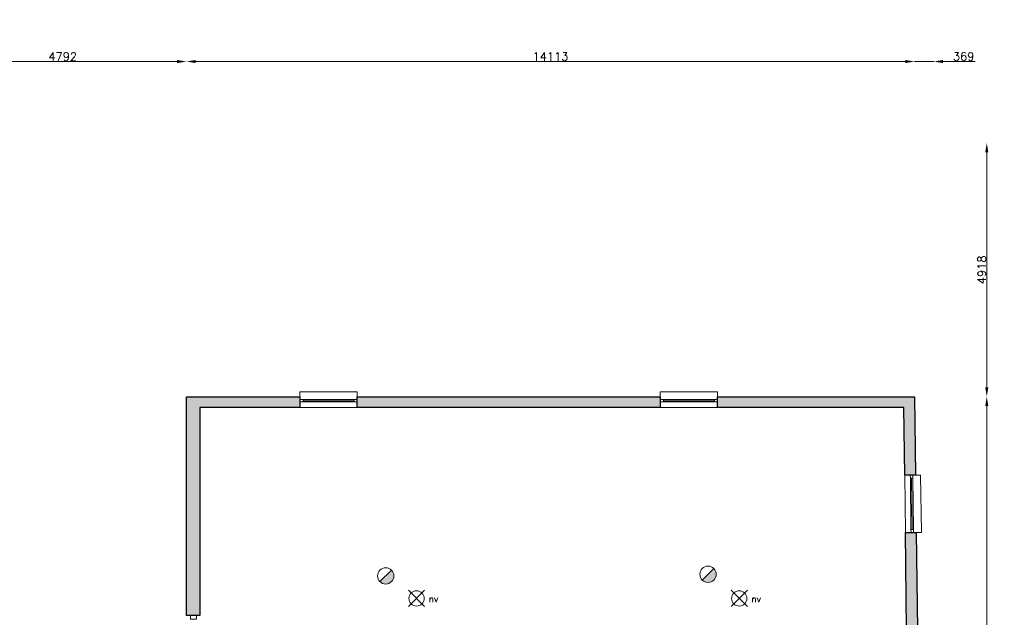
# Model space of a CAD drawing. Header units: millimetres. Extents: x -13022 to 1371524, y -38729 to 632593.
# Tile 92 of 256: x 717838 to 736918, y -10458 to 1127. Entities that reach past the tile are written whole.
import ezdxf

# ---------------------------------------------------------------- set-up
doc = ezdxf.new("R2010")
doc.units = ezdxf.units.MM
doc.header["$LTSCALE"] = 35
doc.linetypes.add('DASHED', pattern=[200, 100, -100])
doc.layers.add('Al65----_beveiliging-inst', color=92, linetype='Continuous', lineweight=9)
doc.layers.add('brandveiligheid voorzieningen', color=10, linetype='Continuous', lineweight=9)
for name, color, linetype in [('LAYER102', 1, 'Continuous'), ('LAYER111', 7, 'Continuous'), ('LAYER22', 7, 'Continuous'), ('LAYER28', 7, 'Continuous'), ('LAYER30', 7, 'Continuous')]:
    doc.layers.add(name, color=color, linetype=linetype)
doc.styles.add('Algemeen', font='simplex.shx', dxfattribs={"height": 2.5})
doc.styles.get("Standard").update_dxf_attribs({"font": 'simplex.shx'})
doc.dimstyles.new('~R----C~', dxfattribs={"dimtxt": 162, "dimasz": 180, "dimexe": 0.18, "dimexo": 0.0625, "dimgap": 16.2, "dimtad": 1, "dimdec": 0, "dimzin": 0, "dimdsep": 46, "dimtxsty": 'Standard', "dimcen": 0.09, "dimse1": 1, "dimse2": 1, "dimclrd": 7, "dimadec": 0, "dimazin": 0, "dimtfac": 1, "dimtdec": 4, "dimtmove": 0, "dimatfit": 3, "dimfxl": 1, "dimtolj": 1, "dimtzin": 0, "dimlwd": 13, "dimarcsym": 0})

# ---------------------------------------------------------------- blocks, each defined once
blk = doc.blocks.new('*D189')
at = {"layer": 'Defpoints', "color": 0, "linetype": 'Continuous', "transparency": 16777216}
for p in [(721068, 316), (716276, -1264), (721068, -6182)]:
    blk.add_point(p, dxfattribs=at)
at = {"layer": 'LAYER102', "color": 7, "linetype": 'Continuous', "lineweight": 13, "transparency": 16777216}
blk.add_line((716456, 316), (720888, 316), dxfattribs=at)
at = {"layer": 'LAYER102', "color": 7, "linetype": 'Continuous', "transparency": 16777216}
for points in [[(716456, 346), (716456, 286), (716276, 316)], [(720888, 346), (720888, 286), (721068, 316)]]:
    blk.add_solid(points, dxfattribs=at)
at = {"layer": 'LAYER102', "color": 0, "linetype": 'Continuous', "lineweight": 0, "transparency": 16777216, "insert": (718672, 413), "char_height": 162, "attachment_point": 5}
blk.add_mtext('\\A1;4792', dxfattribs=at)
blk = doc.blocks.new('*D190')
at = {"layer": 'Defpoints', "color": 0, "linetype": 'Continuous', "transparency": 16777216}
for p in [(735181, 316), (721068, -6182), (735181, -6182)]:
    blk.add_point(p, dxfattribs=at)
at = {"layer": 'LAYER102', "color": 7, "linetype": 'Continuous', "lineweight": 13, "transparency": 16777216}
blk.add_line((721248, 316), (735001, 316), dxfattribs=at)
at = {"layer": 'LAYER102', "color": 7, "linetype": 'Continuous', "transparency": 16777216}
for points in [[(721248, 346), (721248, 286), (721068, 316)], [(735001, 346), (735001, 286), (735181, 316)]]:
    blk.add_solid(points, dxfattribs=at)
at = {"layer": 'LAYER102', "color": 0, "linetype": 'Continuous', "lineweight": 0, "transparency": 16777216, "insert": (728124, 413), "char_height": 162, "attachment_point": 5}
blk.add_mtext('\\A1;14113', dxfattribs=at)
blk = doc.blocks.new('*D191')
at = {"layer": 'Defpoints', "color": 0, "linetype": 'Continuous', "transparency": 16777216}
for p in [(735550, 316), (735181, -6182), (735550, -36430)]:
    blk.add_point(p, dxfattribs=at)
at = {"layer": 'LAYER102', "color": 7, "linetype": 'Continuous', "lineweight": 13, "transparency": 16777216}
for p, q in [((735001, 316), (734821, 316)), ((735181, 316), (735550, 316)), ((735730, 316), (736351, 316))]:
    blk.add_line(p, q, dxfattribs=at)
at = {"layer": 'LAYER102', "color": 7, "linetype": 'Continuous', "transparency": 16777216}
for points in [[(735001, 346), (735001, 286), (735181, 316)], [(735730, 346), (735730, 286), (735550, 316)]]:
    blk.add_solid(points, dxfattribs=at)
at = {"layer": 'LAYER102', "color": 0, "linetype": 'Continuous', "lineweight": 0, "transparency": 16777216, "insert": (736131, 413), "char_height": 162, "attachment_point": 5}
blk.add_mtext('\\A1;369', dxfattribs=at)
blk = doc.blocks.new('*D192')
at = {"layer": 'Defpoints', "color": 0, "linetype": 'Continuous', "transparency": 16777216}
for p in [(735181, -6182), (736579, -6182), (735550, -36430)]:
    blk.add_point(p, dxfattribs=at)
at = {"layer": 'LAYER102', "color": 7, "linetype": 'Continuous', "lineweight": 13, "transparency": 16777216}
blk.add_line((736579, -36250), (736579, -6362), dxfattribs=at)
at = {"layer": 'LAYER102', "color": 7, "linetype": 'Continuous', "transparency": 16777216}
for points in [[(736549, -6362), (736609, -6362), (736579, -6182)], [(736549, -36250), (736609, -36250), (736579, -36430)]]:
    blk.add_solid(points, dxfattribs=at)
at = {"layer": 'LAYER102', "color": 0, "linetype": 'Continuous', "lineweight": 0, "transparency": 16777216, "insert": (736482, -21306), "char_height": 162, "attachment_point": 5, "rotation": 90}
blk.add_mtext('\\A1;30247', dxfattribs=at)
blk = doc.blocks.new('*D193')
at = {"layer": 'Defpoints', "color": 0, "linetype": 'Continuous', "transparency": 16777216}
for p in [(716276, -1264), (736579, -1264), (735181, -6182)]:
    blk.add_point(p, dxfattribs=at)
at = {"layer": 'LAYER102', "color": 7, "linetype": 'Continuous', "lineweight": 13, "transparency": 16777216}
blk.add_line((736579, -6002), (736579, -1444), dxfattribs=at)
at = {"layer": 'LAYER102', "color": 7, "linetype": 'Continuous', "transparency": 16777216}
for points in [[(736549, -1444), (736609, -1444), (736579, -1264)], [(736549, -6002), (736609, -6002), (736579, -6182)]]:
    blk.add_solid(points, dxfattribs=at)
at = {"layer": 'LAYER102', "color": 0, "linetype": 'Continuous', "lineweight": 0, "transparency": 16777216, "insert": (736482, -3723), "char_height": 162, "attachment_point": 5, "rotation": 90}
blk.add_mtext('\\A1;4918', dxfattribs=at)
blk = doc.blocks.new('Noodverlichting')
at = {"layer": 'Al65----_beveiliging-inst', "color": 92}
for p, q in [((164, -62.36), (158.75, -57.12)), ((158.75, -62.36), (164, -57.12))]:
    blk.add_line(p, q, dxfattribs=at)
blk.add_circle((161.38, -59.74), 2.47, dxfattribs=at)
at = {"layer": 'Al65----_beveiliging-inst', "color": 7, "style": 'Algemeen'}
blk.add_text('nv', height=2.063, dxfattribs=at).set_placement((165.33, -60.96))
blk = doc.blocks.new('Brandmelder')
at = {"layer": 'brandveiligheid voorzieningen'}
blk.add_hatch(color=256, dxfattribs=at).paths.add_polyline_path([(76.62, -89.8, 0.198912), (75.85, -87.94), (72.13, -91.66, 0.668179)])
blk.add_line((72.13, -91.66), (75.85, -87.94), dxfattribs=at)
blk.add_circle((73.99, -89.8), 2.63, dxfattribs=at)

msp = doc.modelspace()

# ---------------------------------------------------------------- hatches: boundary and pattern name
at = {"layer": 'LAYER111', "linetype": 'Continuous', "lineweight": 5}
for points in [[(721327.595, -6392.147), (721067.595, -6182.147), (723269.408, -6182.147), (723269.408, -6392.147)], [(721327.595, -10424.444), (721067.595, -10424.444), (721067.595, -6182.15), (721327.595, -6392.144)], [(724379.408, -6392.147), (724379.408, -6182.147), (730252.22, -6182.147), (730252.22, -6392.147)], [(731362.22, -6392.147), (731362.22, -6182.147), (735180.72, -6182.147), (734973.283, -6392.147)], [(734973.283, -6392.147), (735180.72, -6182.147), (735199.408, -7702.097), (734989.439, -7704.681)], [(735000.72, -8814.31), (735210.689, -8811.703), (735234.033, -10691.555), (735024.064, -10694.162)]]:
    msp.add_hatch(color=254, dxfattribs=at).paths.add_polyline_path(points, flags=0)

# ---------------------------------------------------------------- linework, layer by layer
at = {"layer": 'LAYER22', "color": 7, "linetype": 'Continuous', "lineweight": 18}
for points in [[(723269.408, -6182.147), (723269.283, -6083.632), (724379.408, -6083.632), (724379.408, -6182.147)], [(730252.22, -6182.147), (730252.095, -6083.632), (731362.22, -6083.632), (731362.22, -6182.147)], [(723269.408, -6392.147), (724379.408, -6392.147)], [(730252.22, -6392.147), (731362.22, -6392.147)], [(734989.408, -7704.694), (735000.72, -8814.319)], [(735210.72, -8811.71), (735310.845, -8810.46), (735297.095, -7700.554), (735199.408, -7702.1)]]:
    msp.add_lwpolyline(points, dxfattribs=at)
at = {"layer": 'LAYER22', "color": 7, "linetype": 'DASHED', "lineweight": 18}
for points in [[(723269.408, -6182.147), (723269.283, -6083.632), (724379.408, -6083.632), (724379.408, -6182.147)], [(730252.22, -6182.147), (730252.095, -6083.632), (731362.22, -6083.632), (731362.22, -6182.147)], [(723269.408, -6392.147), (724379.408, -6392.147)], [(730252.22, -6392.147), (731362.22, -6392.147)], [(734989.408, -7704.694), (735000.72, -8814.319)], [(735210.72, -8811.71), (735310.845, -8810.46), (735297.095, -7700.554), (735199.408, -7702.1)]]:
    msp.add_lwpolyline(points, dxfattribs=at)
at = {"layer": 'LAYER28', "color": 7, "linetype": 'Continuous', "lineweight": 25}
for points in [[(721067.595, -6182.147), (723269.408, -6182.147)], [(721067.595, -10424.444), (721067.595, -6182.15)], [(723269.408, -6182.147), (723269.408, -6392.147)], [(731362.22, -6182.147), (735180.72, -6182.147)], [(731362.22, -6392.147), (731362.22, -6182.147)], [(735180.72, -6182.147), (735199.408, -7702.097)], [(721327.595, -6392.144), (721327.595, -10424.444)], [(723269.408, -6392.147), (721327.595, -6392.147)], [(734973.283, -6392.147), (731362.22, -6392.147)], [(734989.439, -7704.681), (734973.283, -6392.147)], [(735199.408, -7702.097), (734989.439, -7704.681)], [(721327.595, -10424.444), (721067.595, -10424.444)]]:
    msp.add_lwpolyline(points, dxfattribs=at)
for points in [[(724379.408, -6392.147), (724379.408, -6182.147), (730252.22, -6182.147), (730252.22, -6392.147)], [(735000.72, -8814.31), (735210.689, -8811.703), (735234.033, -10691.555), (735024.064, -10694.162)]]:
    msp.add_lwpolyline(points, close=True, dxfattribs=at)
at = {"layer": 'LAYER30', "color": 7, "linetype": 'Continuous', "lineweight": 18}
for points in [[(723269.408, -6233.616), (723329.408, -6233.616), (723329.408, -6283.616), (723269.408, -6283.616)], [(724319.408, -6233.608), (724379.408, -6233.608), (724379.408, -6283.608), (724319.408, -6283.608)], [(730252.22, -6233.616), (730312.22, -6233.616), (730312.22, -6283.616), (730252.22, -6283.616)], [(731302.22, -6233.608), (731362.22, -6233.608), (731362.22, -6283.608), (731302.22, -6283.608)], [(735147.095, -7702.4), (735147.814, -7762.395), (735097.845, -7763.014), (735097.095, -7703.019)], [(735160.095, -8752.327), (735160.845, -8812.322), (735110.845, -8812.941), (735110.095, -8752.946)], [(721148.345, -10491.444), (721148.345, -10424.444), (721262.345, -10424.444), (721262.345, -10491.444)]]:
    msp.add_lwpolyline(points, close=True, dxfattribs=at)
for points in [[(723329.408, -6233.616), (724319.408, -6233.608)], [(723329.408, -6258.616), (724319.408, -6258.608)], [(723329.408, -6283.616), (724319.408, -6283.608)], [(730312.22, -6233.616), (731302.22, -6233.608)], [(730312.22, -6258.616), (731302.22, -6258.608)], [(730312.22, -6283.616), (731302.22, -6283.608)], [(735097.845, -7763.014), (735110.095, -8752.946)], [(735122.845, -7762.705), (735135.095, -8752.637)], [(735147.814, -7762.395), (735160.095, -8752.327)]]:
    msp.add_lwpolyline(points, dxfattribs=at)

# ---------------------------------------------------------------- block references
at = {"ltscale": 0.1, "xscale": 60, "yscale": 60, "zscale": 60}
for p in [(715845.471, -6506.567), (722099.255, -6506.567)]:
    msp.add_blockref('Noodverlichting', p, dxfattribs=at)
at = {"layer": 'Al65----_beveiliging-inst', "xscale": 60, "yscale": 60, "zscale": 60}
for p in [(720492.049, -4266.603), (726737.93, -4235.968)]:
    msp.add_blockref('Brandmelder', p, dxfattribs=at)

# ---------------------------------------------------------------- texts
at = {"layer": 'LAYER102', "color": 7, "linetype": 'Continuous', "lineweight": 0, "insert": (656656.682, 4406.741), "char_height": 315, "width": 3554.10039, "attachment_point": 7, "rotation": 358.9686325, "line_spacing_factor": 1.333333}
msp.add_mtext('\\pi1116.4;{\\fArial|b1|i0|c0|p34;Entree\\P\\pi194.21;Textielmuseum}', dxfattribs=at)
at = {"layer": 'LAYER102', "color": 7, "linetype": 'Continuous', "lineweight": 0, "char_height": 162, "attachment_point": 7, "line_spacing_factor": 1.333333}
for s, insert in [('\\pi-504.72;{\\fArial|b1|i0|c0|p34;\\H1.2346x;kantoor\\fArial|b0|i0|c0|p34;\\H0.81x;\\P\\pi-698.63;kantoorfunctie \\P\\pi-390.59;12,1 m2}', (798605.6, -3630.864)), ('\\pi-504.72;{\\fArial|b1|i0|c0|p34;\\H1.2346x;kantoor\\fArial|b0|i0|c0|p34;\\H0.81x;\\P\\pi-698.63;kantoorfunctie \\P\\pi-390.59;11,1 m2}', (802639.058, -3567.967)), ('\\pi-742.15;{\\fArial|b0|i0|c0|p34;verkeersruimte\\P\\pi-390.58;12,7 m2}', (806907.562, -4439.709)), ('\\pi-742.15;{\\fArial|b0|i0|c0|p34;verkeersruimte\\P\\pi-390.58;11,2 m2}', (803333.549, -5951.409)), ('\\pi-742.15;{\\fArial|b0|i0|c0|p34;verkeersruimte\\P\\pi-390.58;14,9 m2}', (832480.652, -6768.803)), ('\\pi-504.72;{\\fArial|b1|i0|c0|p34;\\H1.2346x;kantoor\\fArial|b0|i0|c0|p34;\\H0.81x;\\P\\pi-698.63;kantoorfunctie \\P\\pi-398.16;38,4 m2}', (811558.88, -8016.385)), ('\\pi-504.72;{\\fArial|b1|i0|c0|p34;\\H1.2346x;kantoor\\fArial|b0|i0|c0|p34;\\H0.81x;\\P\\pi-698.63;kantoorfunctie \\P\\pi-399.6;24,8 m2}', (797371.608, -8325.223)), ('\\pi-504.72;{\\fArial|b1|i0|c0|p34;\\H1.2346x;kantoor\\fArial|b0|i0|c0|p34;\\H0.81x;\\P\\pi-698.63;kantoorfunctie \\P\\pi-399.6;20,6 m2}', (803164.196, -9131.62)), ('\\pi-504.72;{\\fArial|b1|i0|c0|p34;\\H1.2346x;kantoor\\fArial|b0|i0|c0|p34;\\H0.81x;\\P\\pi-698.63;kantoorfunctie \\P\\pi-390.59;19,4 m2}', (807441.249, -9041.399))]:
    msp.add_mtext(s, dxfattribs=dict(at, insert=insert))

# ---------------------------------------------------------------- dimensions: what is measured, and where the dimension line sits
at = {"layer": 'LAYER102', "color": 7, "linetype": 'Continuous', "lineweight": 0}
for base, p1, p2, angle, picture, middle in [((721067.595, 316.212), (716275.72, -1264.146), (721067.595, -6182.15), 0.0000081, '*D189', (718671.658, 413.412)), ((735180.72, 316.214), (721067.595, -6182.15), (735180.72, -6182.146), 0.0000081, '*D190', (728124.158, 413.414)), ((735550.189, 316.214), (735180.72, -6182.146), (735550.189, -36429.602), 0.0000081, '*D191', (736130.817, 413.414)), ((736578.72, -1264.147), (735180.72, -6182.147), (716275.72, -1264.147), 90, '*D193', (736481.52, -3723.147)), ((736578.72, -6182.147), (735550.22, -36429.604), (735180.72, -6182.147), 90, '*D192', (736481.52, -21305.876))]:
    dim = msp.add_linear_dim(base=base, p1=p1, p2=p2, angle=angle, dimstyle='~R----C~', dxfattribs=at)
    dim.commit()
    dim.dimension.update_dxf_attribs({"geometry": picture, "text_midpoint": middle})

doc.saveas('drawing.dxf')
